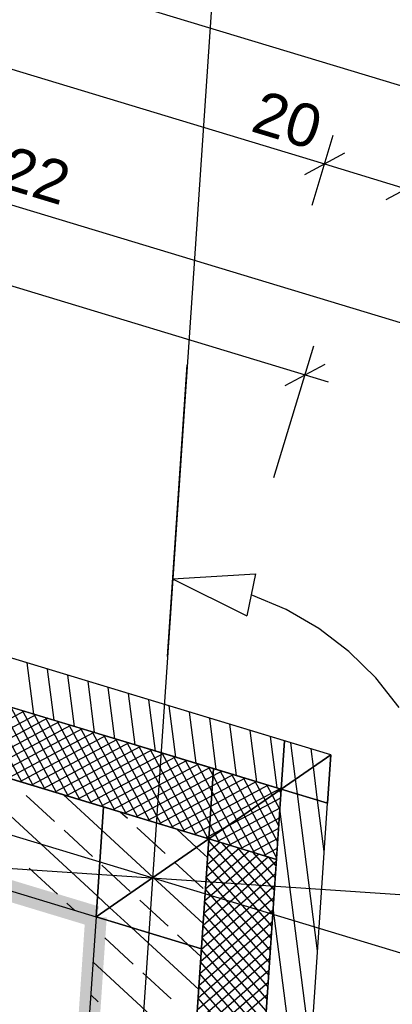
# Model space of a CAD drawing. Extents: x 199 to 1388, y 138 to 979.
# Tile 149 of 155: x 1073 to 1091, y 661 to 707. Entities that reach past the tile are written whole.
import ezdxf
from ezdxf.lldxf.tags import DXFTag

# ---------------------------------------------------------------- set-up
doc = ezdxf.new("R2010")
doc.units = 0
for name, color, linetype, lineweight, true_color in [('01AFU Allgemein Bemaßung-A07ET47HDI', 7, 'Continuous', 25, 0x848484), ('02 Raster Bemaßung-A07ET47FDI', 7, 'Continuous', 25, 0x848484), ('20 Außenwände-A07ET47EDI', 7, 'Continuous', 25, 0x848484), ('20 Dach Stb-Decke-A07ET47IDI', 7, 'Continuous', 25, 0x848484), ('A-0', 7, 'Continuous', 25, 0x848484), ('UPO_Loop2', 140, 'Continuous', 30, 0x00bfff)]:
    doc.layers.add(name, color=color, linetype=linetype, lineweight=lineweight, true_color=true_color)
doc.layers.add('02 Raster Gebäude-A07ET47NDI', color=7, linetype='Continuous', lineweight=25)
doc.styles.get("Standard").update_dxf_attribs({"font": 'arial.ttf'})
tags = doc.linetypes.add('Raster-A07ET47ODI', pattern=[0.2, 0.1, -0.05, 0, -0.05]).pattern_tags.tags
tags[10:11] = [DXFTag(74, 4), DXFTag(75, 0), DXFTag(340, '0'), DXFTag(46, 1.0), DXFTag(50, 0.0), DXFTag(44, 0.0), DXFTag(45, 0.0)]
tags[8:9] = [DXFTag(74, 4), DXFTag(75, 0), DXFTag(340, '0'), DXFTag(46, 1.0), DXFTag(50, 0.0), DXFTag(44, 0.0), DXFTag(45, 0.0)]
tags[6:7] = [DXFTag(74, 4), DXFTag(75, 0), DXFTag(340, '0'), DXFTag(46, 1.0), DXFTag(50, 0.0), DXFTag(44, 0.0), DXFTag(45, 0.0)]
tags[4:5] = [DXFTag(74, 4), DXFTag(75, 0), DXFTag(340, '0'), DXFTag(46, 1.0), DXFTag(50, 0.0), DXFTag(44, 0.0), DXFTag(45, 0.0)]
tags = doc.linetypes.add('Öffnungslinie Tür Fenster-A07ET47JDI', pattern=[0.115, 0.075, -0.04]).pattern_tags.tags
tags[6:7] = [DXFTag(74, 4), DXFTag(75, 0), DXFTag(340, '0'), DXFTag(46, 1.0), DXFTag(50, 0.0), DXFTag(44, 0.0), DXFTag(45, 0.0)]
tags[4:5] = [DXFTag(74, 4), DXFTag(75, 0), DXFTag(340, '0'), DXFTag(46, 1.0), DXFTag(50, 0.0), DXFTag(44, 0.0), DXFTag(45, 0.0)]

# ---------------------------------------------------------------- blocks, each defined once
blk = doc.blocks.new('Referenz-A07ET47ZDI', base_point=(226.995, 158.1))
at = {"layer": '01AFU Allgemein Bemaßung-A07ET47HDI'}
for p, q in [((754.724, 806.01), (1092.573, 703.584)), ((823.747, 780.355), (1087.454, 700.407)), ((1093.612, 692.206), (1051.101, 705.094)), ((1086.873, 698.493), (1087.862, 701.753)), ((1088.389, 700.907), (1086.518, 699.907)), ((1087.454, 700.407), (1091.26, 699.253)), ((1090.324, 698.753), (1092.195, 699.753))]:
    blk.add_line(p, q, dxfattribs=at)
at = {"layer": '02 Raster Bemaßung-A07ET47FDI'}
for p, q in [((818.549, 771.825), (1086.551, 690.575)), ((1085.1, 685.79), (1086.959, 691.921)), ((1080.137, 677.441), (1081.055, 691.034)), ((1085.615, 690.075), (1087.486, 691.075)), ((1086.551, 690.575), (1087.627, 690.248)), ((1080.381, 681.056), (1084.238, 681.289)), ((1080.381, 681.056), (1083.838, 679.33)), ((1084.238, 681.289), (1083.838, 679.33)), ((1085.661, 679.626), (1084.038, 680.31)), ((1087.186, 678.744), (1085.661, 679.626)), ((1088.587, 677.676), (1087.186, 678.744)), ((1089.843, 676.441), (1088.587, 677.676)), ((1090.934, 675.058), (1089.843, 676.441))]:
    blk.add_line(p, q, dxfattribs=at)
at = {"layer": '02 Raster Gebäude-A07ET47NDI', "linetype": 'Raster-A07ET47ODI', "ltscale": 56.250004}
for p, q in [((1090.516, 831.052), (1056.977, 334.699)), ((1031.875, 681.538), (1093.588, 662.828)), ((905.621, 678.863), (1088.194, 666.526)), ((1088.194, 666.526), (1152.534, 662.179))]:
    blk.add_line(p, q, dxfattribs=at)
at = {"layer": '02 Raster Gebäude-A07ET47NDI', "linetype": 'ByBlock', "ltscale": 56.250004}
blk.add_line((1088.194, 666.526), (1088.194, 666.526), dxfattribs=at)
blk.add_line((1088.194, 666.526), (1088.194, 666.526), dxfattribs=at)
at = {"layer": '20 Außenwände-A07ET47EDI'}
for p, q in [((1087.745, 672.855), (1045.234, 685.743)), ((1082.289, 672.21), (1044.595, 683.638)), ((1077.157, 670.422), (1043.667, 680.575)), ((1073.915, 674.749), (1073.608, 677.141)), ((1074.859, 674.463), (1074.552, 676.855)), ((1075.803, 674.176), (1075.496, 676.568)), ((1076.747, 673.89), (1076.44, 676.282)), ((1077.692, 673.604), (1077.384, 675.996)), ((1042.216, 675.79), (1076.811, 665.302)), ((1071.216, 675.567), (1073.35, 671.576)), ((1071.758, 675.403), (1073.892, 671.412)), ((1078.636, 673.318), (1078.328, 675.71)), ((1079.58, 673.031), (1079.273, 675.423)), ((1072.299, 675.239), (1074.433, 671.248)), ((1072.84, 675.075), (1074.974, 671.084)), ((1080.524, 672.745), (1080.217, 675.137)), ((1073.465, 674.885), (1069.475, 672.751)), ((1074.007, 674.721), (1070.016, 672.587)), ((1074.548, 674.557), (1070.557, 672.423)), ((1073.382, 674.91), (1075.516, 670.92)), ((1073.923, 674.746), (1076.057, 670.756)), ((1074.464, 674.582), (1076.598, 670.591)), ((1081.468, 672.459), (1081.161, 674.851)), ((1082.412, 672.173), (1082.105, 674.565)), ((1075.089, 674.393), (1071.099, 672.259)), ((1075.631, 674.229), (1071.64, 672.095)), ((1076.172, 674.064), (1072.181, 671.93)), ((1075.006, 674.418), (1077.14, 670.427)), ((1075.547, 674.254), (1077.681, 670.263)), ((1076.088, 674.09), (1078.222, 670.099)), ((1083.357, 671.886), (1083.049, 674.278)), ((1076.714, 673.9), (1072.723, 671.766)), ((1077.255, 673.736), (1073.264, 671.602)), ((1077.796, 673.572), (1073.805, 671.438)), ((1076.63, 673.926), (1078.764, 669.935)), ((1077.171, 673.762), (1079.305, 669.771)), ((1077.713, 673.597), (1079.846, 669.607)), ((1084.301, 671.6), (1083.994, 673.992)), ((1085.245, 671.314), (1084.938, 673.706)), ((1078.338, 673.408), (1074.347, 671.274)), ((1078.879, 673.244), (1074.888, 671.11)), ((1078.254, 673.433), (1080.388, 669.443)), ((1078.795, 673.269), (1080.929, 669.278)), ((1079.337, 673.105), (1081.471, 669.114)), ((1086.1, 671.719), (1085.882, 673.42)), ((1086.934, 672.295), (1086.826, 673.133)), ((1079.42, 673.08), (1075.43, 670.946)), ((1079.962, 672.916), (1075.971, 670.782)), ((1080.503, 672.751), (1076.512, 670.618)), ((1079.878, 672.941), (1082.012, 668.95)), ((1080.419, 672.777), (1082.113, 669.609)), ((1087.745, 672.855), (1087.593, 670.602)), ((1076.876, 666.268), (1070.027, 672.584)), ((1081.044, 672.587), (1077.054, 670.453)), ((1081.586, 672.423), (1077.595, 670.289)), ((1082.127, 672.259), (1078.136, 670.125)), ((1080.961, 672.613), (1082.164, 670.362)), ((1081.502, 672.449), (1082.215, 671.115)), ((1082.043, 672.284), (1082.266, 671.868)), ((1085.432, 671.257), (1082.289, 672.21)), ((1087.133, 670.741), (1086.934, 672.295)), ((1082.267, 671.88), (1078.678, 669.961)), ((1083.751, 671.767), (1082.203, 670.939)), ((1083.21, 671.931), (1082.235, 671.41)), ((1082.266, 671.868), (1083.358, 669.825)), ((1082.668, 672.095), (1082.267, 671.88)), ((1082.585, 672.12), (1083.69, 670.054)), ((1083.126, 671.956), (1084.021, 670.283)), ((1083.667, 671.792), (1084.352, 670.511)), ((1086.189, 671.028), (1086.1, 671.719)), ((1082.235, 671.41), (1079.219, 669.797)), ((1085.375, 671.274), (1082.108, 669.527)), ((1084.834, 671.438), (1082.139, 669.998)), ((1084.292, 671.603), (1082.171, 670.468)), ((1084.209, 671.628), (1084.683, 670.74)), ((1084.75, 671.464), (1085.015, 670.969)), ((1085.21, 667.98), (1085.432, 671.257)), ((1085.291, 671.3), (1085.346, 671.198)), ((1074.88, 669.741), (1073.556, 670.961)), ((1077.084, 669.341), (1075.302, 670.985)), ((1082.203, 670.939), (1079.76, 669.633)), ((1082.215, 671.115), (1083.027, 669.596)), ((1085.403, 670.836), (1082.829, 669.459)), ((1085.015, 670.969), (1085.368, 670.309)), ((1085.346, 671.198), (1085.419, 671.062)), ((1087.128, 663.722), (1086.189, 671.028)), ((1082.068, 668.933), (1077.157, 670.422)), ((1082.171, 670.468), (1080.302, 669.469)), ((1082.164, 670.362), (1082.696, 669.367)), ((1085.372, 670.365), (1082.467, 668.812)), ((1084.352, 670.511), (1085.266, 668.802)), ((1084.683, 670.74), (1085.317, 669.556)), ((1085.178, 634.87), (1087.593, 670.602)), ((1086.815, 659.094), (1085.37, 670.341)), ((1087.441, 668.351), (1087.133, 670.741)), ((1078.271, 669.879), (1077.939, 670.185)), ((1082.139, 669.998), (1080.843, 669.305)), ((1085.34, 669.895), (1083.008, 668.648)), ((1083.69, 670.054), (1084.719, 668.13)), ((1084.021, 670.283), (1085.215, 668.049)), ((1080.035, 668.252), (1078.712, 669.472)), ((1082.108, 669.527), (1081.384, 669.14)), ((1082.829, 669.459), (1082.076, 669.057)), ((1082.113, 669.609), (1082.365, 669.139)), ((1083.027, 669.596), (1083.636, 668.458)), ((1083.358, 669.825), (1084.177, 668.294)), ((1085.308, 669.424), (1083.55, 668.484)), ((1076.644, 668.114), (1075.321, 669.335)), ((1079.471, 667.14), (1077.084, 669.341)), ((1081.495, 668.538), (1080.576, 669.385)), ((1082.076, 669.057), (1081.926, 668.976)), ((1082.365, 669.139), (1082.553, 668.786)), ((1082.696, 669.367), (1083.095, 668.622)), ((1082.009, 668.064), (1081.495, 668.538)), ((1081.722, 663.813), (1082.068, 668.933)), ((1083.489, 668.502), (1081.947, 667.156)), ((1083.038, 668.639), (1081.986, 667.72)), ((1082.586, 668.776), (1082.024, 668.285)), ((1085.038, 665.434), (1082.061, 668.843)), ((1082.135, 668.913), (1082.062, 668.849)), ((1085.077, 665.999), (1082.674, 668.749)), ((1085.115, 666.563), (1083.397, 668.53)), ((1085.276, 668.953), (1084.091, 668.32)), ((1084.843, 668.092), (1081.833, 665.463)), ((1084.392, 668.229), (1081.871, 666.027)), ((1083.941, 668.365), (1081.909, 666.591)), ((1085, 664.87), (1082.023, 668.279)), ((1085.153, 667.128), (1084.119, 668.311)), ((1085.244, 668.483), (1084.633, 668.156)), ((1085.191, 667.692), (1084.841, 668.092)), ((1078.409, 666.487), (1077.085, 667.708)), ((1080.483, 667.839), (1080.477, 667.845)), ((1081.8, 666.625), (1080.483, 667.839)), ((1085.203, 667.875), (1081.795, 664.898)), ((1084.962, 664.306), (1081.985, 667.714)), ((1083.037, 635.817), (1085.21, 667.98)), ((1085.213, 668.012), (1085.174, 667.992)), ((1075.017, 666.35), (1073.694, 667.57)), ((1081.801, 664.991), (1079.471, 667.14)), ((1085.165, 667.311), (1081.757, 664.334)), ((1084.924, 663.741), (1081.947, 667.15)), ((1085.127, 666.746), (1081.719, 663.769)), ((1077.447, 665.742), (1076.876, 666.268)), ((1084.886, 663.177), (1081.909, 666.585)), ((1075.831, 665.599), (1075.458, 665.943)), ((1080.173, 664.86), (1078.85, 666.081)), ((1085.089, 666.182), (1081.68, 663.205)), ((1084.848, 662.612), (1081.871, 666.021)), ((1076.811, 665.302), (1074.856, 636.37)), ((1078.469, 664.8), (1077.447, 665.742)), ((1085.051, 665.618), (1081.642, 662.641)), ((1084.81, 662.048), (1081.833, 665.457)), ((1086.502, 654.466), (1085.057, 665.713)), ((1085.013, 665.053), (1081.604, 662.076)), ((1084.771, 661.484), (1081.794, 664.892)), ((1076.782, 664.723), (1076.772, 664.732)), ((1081.594, 661.918), (1078.469, 664.8)), ((1081.106, 664), (1080.614, 664.454)), ((1084.975, 664.489), (1081.566, 661.512)), ((1078.546, 663.096), (1077.223, 664.316)), ((1081.697, 663.455), (1081.106, 664)), ((1084.936, 663.924), (1081.528, 660.947)), ((1084.733, 660.919), (1081.756, 664.328)), ((1079.844, 636.033), (1081.722, 663.813)), ((1084.695, 660.355), (1081.718, 663.763)), ((1081.386, 658.845), (1076.668, 663.195)), ((1084.898, 663.36), (1081.49, 660.383)), ((1084.657, 659.79), (1081.68, 663.199)), ((1080.31, 661.469), (1078.987, 662.689)), ((1084.86, 662.796), (1081.452, 659.819)), ((1084.619, 659.226), (1081.642, 662.635)), ((1084.822, 662.231), (1081.414, 659.254)), ((1076.919, 661.332), (1076.565, 661.659)), ((1084.784, 661.667), (1081.375, 658.69)), ((1084.581, 658.662), (1081.604, 662.07)), ((1084.543, 658.097), (1081.566, 661.506))]:
    blk.add_line(p, q, dxfattribs=at)
at = {"layer": '20 Dach Stb-Decke-A07ET47IDI', "linetype": 'Öffnungslinie Tür Fenster-A07ET47JDI', "ltscale": 56.250004}
for p, q in [((1082.068, 668.933), (744.219, 771.359)), ((1063.172, 389.296), (1082.068, 668.933))]:
    blk.add_line(p, q, dxfattribs=at)
at = {"layer": 'A-0', "linetype": 'Continuous', "ltscale": 312.5}
for p, q in [((1085.584, 673.51), (1045.234, 685.743)), ((1044.595, 683.638), (1085.432, 671.257)), ((1082.289, 672.21), (1044.595, 683.638)), ((1043.667, 680.575), (1082.068, 668.933)), ((1077.157, 670.422), (1043.667, 680.575)), ((1042.216, 675.79), (1076.811, 665.302)), ((1085.584, 673.51), (1085.432, 671.257)), ((1085.432, 671.257), (1085.584, 673.51)), ((1087.745, 672.855), (1085.584, 673.51)), ((1085.432, 671.257), (1087.745, 672.855)), ((1087.745, 672.855), (1085.432, 671.257)), ((1087.593, 670.602), (1087.745, 672.855)), ((1082.289, 672.21), (1082.068, 668.933)), ((1082.068, 668.933), (1082.289, 672.21)), ((1085.432, 671.257), (1082.289, 672.21)), ((1085.432, 671.257), (1082.068, 668.933)), ((1082.068, 668.933), (1085.432, 671.257)), ((1085.432, 671.257), (1082.983, 635.019)), ((1085.21, 667.98), (1085.432, 671.257)), ((1087.593, 670.602), (1085.432, 671.257)), ((1085.432, 671.257), (1087.593, 670.602)), ((1076.811, 665.302), (1077.157, 670.422)), ((1077.157, 670.422), (1076.811, 665.302)), ((1082.068, 668.933), (1077.157, 670.422)), ((1085.178, 634.87), (1087.593, 670.602)), ((1082.068, 668.933), (1076.811, 665.302)), ((1076.811, 665.302), (1082.068, 668.933)), ((1082.068, 668.933), (1079.844, 636.033)), ((1081.722, 663.813), (1082.068, 668.933)), ((1085.21, 667.98), (1082.068, 668.933)), ((1082.068, 668.933), (1085.21, 667.98)), ((1083.037, 635.817), (1085.21, 667.98)), ((1076.811, 665.302), (1074.856, 636.37)), ((1081.722, 663.813), (1076.811, 665.302)), ((1076.811, 665.302), (1081.722, 663.813)), ((1079.844, 636.033), (1081.722, 663.813))]:
    blk.add_line(p, q, dxfattribs=at)
at = {"layer": '01AFU Allgemein Bemaßung-A07ET47HDI', "linetype": 'ByBlock', "ltscale": 40.625, "char_height": 2, "attachment_point": 1, "rotation": 343.1342}
for s, insert in [('{\\fArial;20}', (1084.529, 703.87)), ('{\\fArial;2,22}', (1070.577, 701.959))]:
    blk.add_mtext(s, dxfattribs=dict(at, insert=insert))

msp = doc.modelspace()

# ---------------------------------------------------------------- linework, layer by layer
at = {"layer": 'UPO_Loop2', "color": 219, "lineweight": 80, "ltscale": 0.8, "true_color": 0x642165}
for points in [[(1073.509, 665.781), (1045.518, 675.312), (1042.071, 675.312)], [(1076.956, 665.781), (1073.509, 665.781), (1045.518, 675.312)], [(1076.666, 664.824), (1076.956, 665.781), (1073.509, 665.781)], [(1077.31, 665.269), (1076.307, 665.269), (1076.312, 665.336)], [(1075.251, 634.807), (1074.249, 634.807), (1077.31, 665.269)], [(1074.249, 634.807), (1077.31, 665.269), (1076.307, 665.269)]]:
    msp.add_solid(points, dxfattribs=at)

# ---------------------------------------------------------------- block references
at = {"layer": 'UPO_Loop2', "color": 219, "lineweight": 80, "ltscale": 4000.00006, "true_color": 0x642165}
msp.add_blockref('Referenz-A07ET47ZDI', (226.995, 158.1), dxfattribs=at)

doc.saveas('drawing.dxf')
